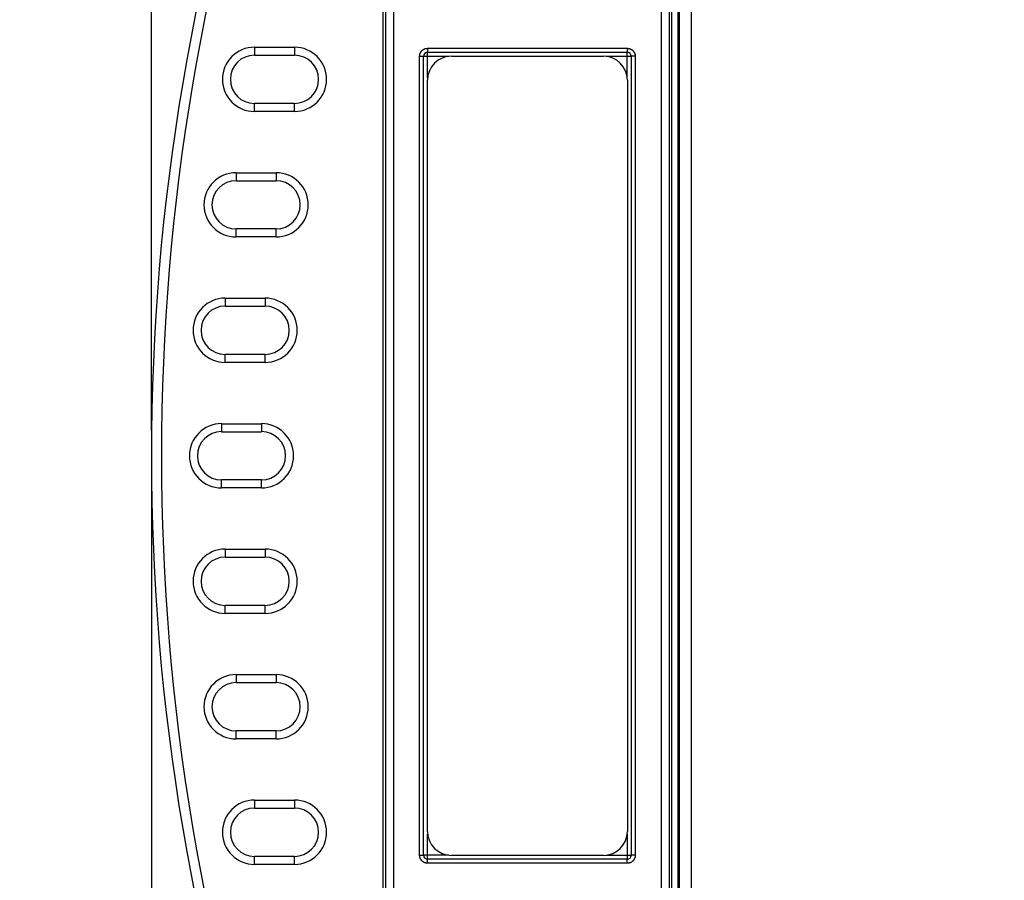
# Model space of a CAD drawing. Header units: inches. Extents: x 0 to 22, y 0 to 17.
# Tile 27 of 42: x 8 to 10.4, y 8.3 to 10.5. Entities that reach past the tile are written whole.
import ezdxf

# ---------------------------------------------------------------- set-up
doc = ezdxf.new("R2010")
doc.units = ezdxf.units.IN
doc.header["$LTSCALE"] = 1.21
doc.header["$MEASUREMENT"] = 0
doc.layers.get('0').update_dxf_attribs({"linetype": 'CONTINUOUS'})
doc.layers.add('DIMENSIONS', color=7, linetype='CONTINUOUS')
doc.styles.get("Standard").update_dxf_attribs({"font": 'txt', "width": 0.8})
doc.dimstyles.new('DIMSTYLE_1', dxfattribs={"dimtxt": 0.125, "dimasz": 0.18, "dimexe": 0.18, "dimexo": 0.0625, "dimgap": 0.09, "dimtad": 0, "dimtih": 1, "dimtoh": 1, "dimdec": 3, "dimzin": 4, "dimdsep": 46, "dimtxsty": 'STANDARD', "dimblk": '_FILLED', "dimblk1": '_FILLED', "dimblk2": '_FILLED', "dimcen": 0.09, "dimadec": 0, "dimazin": 0, "dimtp": 0.01, "dimtm": 0.01, "dimtfac": 1, "dimtdec": 3, "dimtofl": 0, "dimtmove": 0, "dimatfit": 3, "dimldrblk": '_FILLED', "dimfxl": 1, "dimtolj": 1, "dimtzin": 4, "dimarcsym": 0})

# ---------------------------------------------------------------- blocks, each defined once
blk = doc.blocks.new('_FILLED')
at = {"color": 0, "linetype": 'BYBLOCK'}
blk.add_solid([(0, 0), (-1, 0.174), (-1, -0.174)], dxfattribs=at)
blk = doc.blocks.new('*D1')
at = {"layer": 'DIMENSIONS', "color": 2, "linetype": 'CONTINUOUS'}
for p, q in [((8.3069, 9.3398), (8.3069, 5.6263)), ((9.4033, 7.3153), (9.4033, 5.6263)), ((8.3069, 5.7513), (7.8813, 5.7513)), ((9.4033, 5.7513), (9.7633, 5.7513))]:
    blk.add_line(p, q, dxfattribs=at)
at = {"layer": 'DIMENSIONS', "color": 2, "linetype": 'CONTINUOUS', "xscale": 0.18, "yscale": 0.18, "zscale": 0.18}
blk.add_blockref('_FILLED', (8.3069, 5.7513), dxfattribs=at)
at = {"layer": 'DIMENSIONS', "color": 2, "linetype": 'CONTINUOUS', "xscale": 0.18, "yscale": 0.18, "zscale": 0.18, "rotation": 180}
blk.add_blockref('_FILLED', (9.4033, 5.7513), dxfattribs=at)
at = {"layer": 'DIMENSIONS', "color": 2, "linetype": 'CONTINUOUS', "insert": (7.8188, 5.8138), "char_height": 0.125, "width": 1.325, "attachment_point": 3, "line_spacing_factor": 0.9}
blk.add_mtext('1.096{\\Ftxt.shx;\\W1.000000;\\H0.125000; }[27.85]', dxfattribs=at)
blk = doc.blocks.new('*D2')
at = {"layer": 'DIMENSIONS', "color": 2, "linetype": 'CONTINUOUS'}
for p, q in [((8.3069, 9.4648), (8.3069, 13.3933)), ((13.8435, 11.6722), (13.8435, 13.3933)), ((8.3069, 13.2683), (10.3002, 13.2683)), ((13.8435, 13.2683), (11.8502, 13.2683))]:
    blk.add_line(p, q, dxfattribs=at)
at = {"layer": 'DIMENSIONS', "color": 2, "linetype": 'CONTINUOUS', "xscale": 0.18, "yscale": 0.18, "zscale": 0.18, "rotation": 180}
blk.add_blockref('_FILLED', (8.3069, 13.2683), dxfattribs=at)
at = {"layer": 'DIMENSIONS', "color": 2, "linetype": 'CONTINUOUS', "xscale": 0.18, "yscale": 0.18, "zscale": 0.18}
blk.add_blockref('_FILLED', (13.8435, 13.2683), dxfattribs=at)
at = {"layer": 'DIMENSIONS', "color": 2, "linetype": 'CONTINUOUS', "insert": (11.0752, 13.3308), "char_height": 0.125, "width": 1.425, "attachment_point": 2, "line_spacing_factor": 0.9}
blk.add_mtext('5.537{\\Ftxt.shx;\\W1.000000;\\H0.125000; }[140.63]', dxfattribs=at)
blk = doc.blocks.new('*D3')
at = {"layer": 'DIMENSIONS', "color": 2, "linetype": 'CONTINUOUS'}
for p, q in [((9.363, 11.4266), (6.9561, 11.4266)), ((7.0811, 11.4266), (7.0811, 9.6793)), ((7.0811, 7.378), (7.0811, 9.4293)), ((9.3407, 7.378), (6.9561, 7.378))]:
    blk.add_line(p, q, dxfattribs=at)
at = {"layer": 'DIMENSIONS', "color": 2, "linetype": 'CONTINUOUS', "xscale": 0.18, "yscale": 0.18, "zscale": 0.18}
for p, rotation in [((7.0811, 11.4266), 90), ((7.0811, 7.378), 270)]:
    blk.add_blockref('_FILLED', p, dxfattribs=dict(at, rotation=rotation))
at = {"layer": 'DIMENSIONS', "color": 2, "linetype": 'CONTINUOUS', "insert": (7.0811, 9.6168), "char_height": 0.125, "width": 1.425, "attachment_point": 2, "line_spacing_factor": 0.9}
blk.add_mtext('4.049{\\Ftxt.shx;\\W1.000000;\\H0.125000; }[102.83]', dxfattribs=at)

msp = doc.modelspace()

# ---------------------------------------------------------------- linework, layer by layer
at = {"color": 7, "linetype": 'CONTINUOUS'}
for p, q in [((9.657, 11.4567), (9.657, 7.3478)), ((9.6254, 11.4121), (9.6254, 7.3924)), ((9.6255, 11.4127), (9.6255, 7.3918)), ((9.627, 11.4218), (9.627, 7.3828)), ((9.6246, 7.4667), (9.6246, 11.3378)), ((9.6252, 7.4669), (9.6252, 11.3376)), ((8.8922, 10.9453), (8.8922, 7.8593)), ((8.9122, 10.9453), (8.9122, 7.8593)), ((9.5829, 7.8593), (9.5829, 10.9453)), ((9.6029, 7.8593), (9.6029, 10.9453)), ((8.887, 8.0786), (8.887, 10.726)), ((9.608, 10.726), (9.608, 8.0786)), ((8.5647, 10.4246), (8.5647, 10.4046)), ((8.5647, 10.4246), (8.6647, 10.4246)), ((8.6647, 10.4246), (8.6647, 10.4046)), ((8.9979, 10.4219), (8.9979, 10.4119)), ((8.9979, 10.4219), (9.4972, 10.4219)), ((9.4972, 10.4219), (9.4972, 10.4119)), ((8.5647, 10.4046), (8.6647, 10.4046)), ((8.9779, 8.4026), (8.9779, 10.4019)), ((8.9779, 10.4019), (8.9879, 10.4019)), ((8.9879, 8.4026), (8.9879, 10.4019)), ((8.9879, 8.4026), (8.9879, 10.4019)), ((8.9879, 10.4019), (8.9879, 10.4019)), ((8.9879, 10.4019), (9.051, 10.4019)), ((8.9979, 10.3488), (8.9979, 10.4119)), ((8.9979, 10.4119), (9.4972, 10.4119)), ((8.9979, 10.4119), (9.4972, 10.4119)), ((9.0575, 10.4023), (9.4375, 10.4023)), ((9.4441, 10.4019), (9.5072, 10.4019)), ((9.4972, 10.4119), (9.4972, 10.4119)), ((9.4972, 10.3488), (9.4972, 10.4119)), ((9.5072, 10.4019), (9.5072, 8.4026)), ((9.5072, 10.4019), (9.5072, 8.4026)), ((9.5172, 10.4019), (9.5072, 10.4019)), ((9.5172, 10.4019), (9.5172, 8.4026)), ((8.9975, 8.4623), (8.9975, 10.3423)), ((9.4975, 10.3423), (9.4975, 8.4623)), ((8.5647, 10.2639), (8.5647, 10.2839)), ((8.6647, 10.2839), (8.5647, 10.2839)), ((8.6647, 10.2639), (8.6647, 10.2839)), ((8.6647, 10.2639), (8.5647, 10.2639)), ((8.5187, 10.1106), (8.5187, 10.0906)), ((8.5187, 10.1106), (8.6187, 10.1106)), ((8.6187, 10.1106), (8.6187, 10.0906)), ((8.5187, 10.0906), (8.6187, 10.0906)), ((8.5187, 9.9499), (8.5187, 9.9699)), ((8.6187, 9.9699), (8.5187, 9.9699)), ((8.6187, 9.9499), (8.6187, 9.9699)), ((8.6187, 9.9499), (8.5187, 9.9499)), ((8.4913, 9.7966), (8.4913, 9.7766)), ((8.4913, 9.7966), (8.5913, 9.7966)), ((8.5913, 9.7966), (8.5913, 9.7766)), ((8.4913, 9.7766), (8.5913, 9.7766)), ((8.4913, 9.6359), (8.4913, 9.6559)), ((8.5913, 9.6559), (8.4913, 9.6559)), ((8.5913, 9.6359), (8.4913, 9.6359)), ((8.5913, 9.6359), (8.5913, 9.6559)), ((8.4822, 9.4826), (8.4822, 9.4626)), ((8.4822, 9.4826), (8.5822, 9.4826)), ((8.4822, 9.4626), (8.5822, 9.4626)), ((8.5822, 9.4826), (8.5822, 9.4626)), ((8.4822, 9.3219), (8.4822, 9.3419)), ((8.5822, 9.3419), (8.4822, 9.3419)), ((8.5822, 9.3219), (8.5822, 9.3419)), ((8.5822, 9.3219), (8.4822, 9.3219)), ((8.4913, 9.1686), (8.4913, 9.1486)), ((8.4913, 9.1686), (8.5913, 9.1686)), ((8.5913, 9.1686), (8.5913, 9.1486)), ((8.4913, 9.1486), (8.5913, 9.1486)), ((8.4913, 9.0079), (8.4913, 9.0279)), ((8.5913, 9.0279), (8.4913, 9.0279)), ((8.5913, 9.0079), (8.5913, 9.0279)), ((8.5913, 9.0079), (8.4913, 9.0079)), ((8.5187, 8.8546), (8.5187, 8.8346)), ((8.5187, 8.8546), (8.6187, 8.8546)), ((8.6187, 8.8546), (8.6187, 8.8346)), ((8.5187, 8.8346), (8.6187, 8.8346)), ((8.5187, 8.6939), (8.5187, 8.7139)), ((8.6187, 8.7139), (8.5187, 8.7139)), ((8.6187, 8.6939), (8.6187, 8.7139)), ((8.6187, 8.6939), (8.5187, 8.6939)), ((8.5647, 8.5406), (8.5647, 8.5206)), ((8.5647, 8.5406), (8.6647, 8.5406)), ((8.6647, 8.5406), (8.6647, 8.5206)), ((8.5647, 8.5206), (8.6647, 8.5206)), ((8.9979, 8.3926), (8.9979, 8.4557)), ((9.4972, 8.4557), (9.4972, 8.3926)), ((8.5647, 8.3799), (8.5647, 8.3999)), ((8.6647, 8.3999), (8.5647, 8.3999)), ((8.6647, 8.3799), (8.6647, 8.3999)), ((8.9779, 8.4026), (8.9879, 8.4026)), ((9.051, 8.4026), (8.9879, 8.4026)), ((9.4375, 8.4023), (9.0575, 8.4023)), ((9.4441, 8.4026), (9.5072, 8.4026)), ((9.5072, 8.4026), (9.5072, 8.4026)), ((9.5172, 8.4026), (9.5072, 8.4026)), ((8.6647, 8.3799), (8.5647, 8.3799)), ((8.9979, 8.3826), (8.9979, 8.3926)), ((9.4972, 8.3926), (8.9979, 8.3926)), ((9.4972, 8.3926), (8.9979, 8.3926)), ((8.9979, 8.3926), (8.9979, 8.3926)), ((9.4972, 8.3826), (8.9979, 8.3826)), ((9.4972, 8.3826), (9.4972, 8.3926))]:
    msp.add_line(p, q, dxfattribs=at)
for centre, radius, start, end in [((13.9022, 9.4023), 5.5954, 160.7415, 199.2585), ((13.9022, 9.4023), 5.5704, 160.7415, 199.2585), ((8.5647, 10.3443), 0.0804, 90, 270), ((8.6647, 10.3443), 0.0804, 270, 90), ((8.5647, 10.3443), 0.0604, 90, 270), ((8.6647, 10.3443), 0.0604, 270, 90), ((8.9979, 10.4019), 0.01, 90.085, 179.915), ((8.9978, 10.402), 0.00997, 89.871, 180.115), ((9.0575, 10.3423), 0.06, 90, 180), ((9.4375, 10.3423), 0.06, 0, 90), ((9.4972, 10.4019), 0.01, 0.085, 89.915), ((9.4972, 10.402), 0.00997, 359.871, 90.115), ((8.5187, 10.0303), 0.0804, 90, 270), ((8.6187, 10.0303), 0.0804, 270, 90), ((8.5187, 10.0303), 0.0604, 90, 270), ((8.6187, 10.0303), 0.0604, 270, 90), ((8.4913, 9.7163), 0.0804, 90, 270), ((8.5913, 9.7163), 0.0804, 270, 90), ((8.4913, 9.7163), 0.0604, 90, 270), ((8.5913, 9.7163), 0.0604, 270, 90), ((8.4822, 9.4023), 0.0804, 90, 270), ((8.4822, 9.4023), 0.0604, 90, 270), ((8.5822, 9.4023), 0.0804, 270, 90), ((8.5822, 9.4023), 0.0604, 270, 90), ((8.4913, 9.0883), 0.0804, 90, 270), ((8.5913, 9.0883), 0.0804, 270, 90), ((8.4913, 9.0883), 0.0604, 90, 270), ((8.5913, 9.0883), 0.0604, 270, 90), ((8.5187, 8.7743), 0.0804, 90, 270), ((8.6187, 8.7743), 0.0804, 270, 90), ((8.5187, 8.7743), 0.0604, 90, 270), ((8.6187, 8.7743), 0.0604, 270, 90), ((8.5647, 8.4603), 0.0804, 90, 270), ((8.6647, 8.4603), 0.0804, 270, 90), ((8.5647, 8.4603), 0.0604, 90, 270), ((8.6647, 8.4603), 0.0604, 270, 90), ((9.0575, 8.4623), 0.06, 180, 270), ((9.4375, 8.4623), 0.06, 270, 360), ((8.9979, 8.4026), 0.01, 180.085, 269.915), ((8.9978, 8.4026), 0.00997, 179.871, 270.115), ((9.4972, 8.4026), 0.01, 270.085, 359.915), ((9.4972, 8.4026), 0.00997, 269.871, 0.115)]:
    msp.add_arc(centre, radius, start, end, dxfattribs=at)
for points, knots in [([(8.9779, 10.4019), (8.9779, 10.4023), (8.9779, 10.4029), (8.978, 10.4039), (8.9781, 10.4049), (8.9783, 10.4058), (8.9785, 10.4068), (8.9788, 10.4081), (8.9793, 10.4093), (8.9798, 10.4105), (8.9802, 10.4114), (8.9807, 10.4122), (8.9812, 10.413), (8.9818, 10.4138), (8.9826, 10.4149), (8.9835, 10.4158), (8.9844, 10.4168), (8.9852, 10.4174), (8.986, 10.418), (8.987, 10.4187), (8.9884, 10.4196), (8.9902, 10.4204), (8.9917, 10.421), (8.993, 10.4213), (8.994, 10.4215), (8.9949, 10.4217), (8.9959, 10.4218), (8.9969, 10.4219), (8.9975, 10.4219), (8.9979, 10.4219)], [0, 0, 0, 0, 0.031253, 0.062506, 0.093759, 0.125011, 0.156264, 0.187517, 0.250005, 0.281258, 0.312511, 0.343763, 0.375016, 0.406269, 0.437522, 0.500009, 0.531262, 0.562515, 0.593768, 0.625021, 0.687508, 0.749995, 0.812482, 0.843735, 0.874988, 0.906241, 0.937494, 0.968747, 1, 1, 1, 1]), ([(9.4972, 10.4219), (9.4975, 10.4219), (9.4982, 10.4219), (9.4992, 10.4218), (9.5001, 10.4217), (9.5011, 10.4215), (9.5021, 10.4213), (9.5033, 10.421), (9.5046, 10.4205), (9.5058, 10.42), (9.5066, 10.4196), (9.5075, 10.4191), (9.5083, 10.4186), (9.5091, 10.418), (9.5102, 10.4172), (9.5111, 10.4163), (9.512, 10.4154), (9.5127, 10.4146), (9.5133, 10.4138), (9.514, 10.4128), (9.5149, 10.4114), (9.5157, 10.4096), (9.5163, 10.4081), (9.5166, 10.4068), (9.5168, 10.4058), (9.517, 10.4049), (9.5171, 10.4039), (9.5172, 10.4029), (9.5172, 10.4023), (9.5172, 10.4019)], [0, 0, 0, 0, 0.031253, 0.062506, 0.093759, 0.125011, 0.156264, 0.187517, 0.250005, 0.281258, 0.312511, 0.343763, 0.375016, 0.406269, 0.437522, 0.500009, 0.531262, 0.562515, 0.593768, 0.625021, 0.687508, 0.749995, 0.812482, 0.843735, 0.874988, 0.906241, 0.937494, 0.968747, 1, 1, 1, 1]), ([(8.9979, 10.4119), (8.9979, 10.4119), (8.9979, 10.4119), (8.9979, 10.4119), (8.9979, 10.4119), (8.9979, 10.4119), (8.9979, 10.4119), (8.9979, 10.4119), (8.9979, 10.4119), (8.9979, 10.4119)], [0, 0, 0, 0, 0.118774, 0.22745, 0.341701, 0.470172, 0.605978, 0.73983, 1, 1, 1, 1]), ([(9.5072, 10.4019), (9.5072, 10.4019), (9.5072, 10.4019), (9.5072, 10.4019), (9.5072, 10.4019), (9.5072, 10.4019), (9.5072, 10.4019), (9.5072, 10.4019), (9.5072, 10.4019), (9.5072, 10.4019)], [0, 0, 0, 0, 0.118774, 0.22745, 0.341701, 0.470172, 0.605978, 0.73983, 1, 1, 1, 1]), ([(8.9979, 8.3826), (8.9975, 8.3826), (8.9969, 8.3826), (8.9959, 8.3827), (8.9949, 8.3828), (8.994, 8.383), (8.993, 8.3832), (8.9917, 8.3835), (8.9905, 8.384), (8.9893, 8.3845), (8.9884, 8.385), (8.9876, 8.3854), (8.9868, 8.386), (8.986, 8.3865), (8.9849, 8.3873), (8.984, 8.3882), (8.9831, 8.3892), (8.9824, 8.3899), (8.9818, 8.3907), (8.9811, 8.3918), (8.9802, 8.3932), (8.9794, 8.3949), (8.9788, 8.3965), (8.9785, 8.3977), (8.9783, 8.3987), (8.9781, 8.3997), (8.978, 8.4006), (8.9779, 8.4016), (8.9779, 8.4023), (8.9779, 8.4026)], [0, 0, 0, 0, 0.031253, 0.062506, 0.093759, 0.125011, 0.156264, 0.187517, 0.250005, 0.281258, 0.312511, 0.343763, 0.375016, 0.406269, 0.437522, 0.500009, 0.531262, 0.562515, 0.593768, 0.625021, 0.687508, 0.749995, 0.812482, 0.843735, 0.874988, 0.906241, 0.937494, 0.968747, 1, 1, 1, 1]), ([(8.9879, 8.4026), (8.9879, 8.4026), (8.9879, 8.4026), (8.9879, 8.4026), (8.9879, 8.4026), (8.9879, 8.4026), (8.9879, 8.4026), (8.9879, 8.4026), (8.9879, 8.4026), (8.9879, 8.4026)], [0, 0, 0, 0, 0.118774, 0.22745, 0.341701, 0.470172, 0.605978, 0.73983, 1, 1, 1, 1]), ([(9.5172, 8.4026), (9.5172, 8.4023), (9.5172, 8.4016), (9.5171, 8.4006), (9.517, 8.3997), (9.5168, 8.3987), (9.5166, 8.3977), (9.5163, 8.3965), (9.5158, 8.3952), (9.5153, 8.394), (9.5148, 8.3932), (9.5144, 8.3923), (9.5138, 8.3915), (9.5133, 8.3907), (9.5125, 8.3897), (9.5116, 8.3887), (9.5106, 8.3878), (9.5099, 8.3871), (9.5091, 8.3865), (9.5081, 8.3858), (9.5066, 8.3849), (9.5049, 8.3841), (9.5033, 8.3835), (9.5021, 8.3832), (9.5011, 8.383), (9.5001, 8.3828), (9.4992, 8.3827), (9.4982, 8.3826), (9.4975, 8.3826), (9.4972, 8.3826)], [0, 0, 0, 0, 0.031253, 0.062506, 0.093759, 0.125011, 0.156264, 0.187517, 0.250005, 0.281258, 0.312511, 0.343763, 0.375016, 0.406269, 0.437522, 0.500009, 0.531262, 0.562515, 0.593768, 0.625021, 0.687508, 0.749995, 0.812482, 0.843735, 0.874988, 0.906241, 0.937494, 0.968747, 1, 1, 1, 1]), ([(9.4972, 8.3926), (9.4972, 8.3926), (9.4972, 8.3926), (9.4972, 8.3926), (9.4972, 8.3926), (9.4972, 8.3926), (9.4972, 8.3926), (9.4972, 8.3926), (9.4972, 8.3926), (9.4972, 8.3926)], [0, 0, 0, 0, 0.118774, 0.22745, 0.341701, 0.470172, 0.605978, 0.73983, 1, 1, 1, 1])]:
    msp.add_open_spline(points, degree=3, knots=knots, dxfattribs=at)

# ---------------------------------------------------------------- dimensions: what is measured, and where the dimension line sits
at = {"layer": 'DIMENSIONS', "color": 2, "linetype": 'CONTINUOUS'}
for base, p1, p2, angle, picture, middle in [((8.3069, 13.2683), (13.8435, 11.6722), (8.3069, 9.4648), 180, '*D2', (10.9252, 13.2683)), ((7.0811, 7.378), (9.363, 11.4266), (9.3407, 7.378), 270, '*D3', (6.9311, 9.5543))]:
    dim = msp.add_linear_dim(base=base, p1=p1, p2=p2, angle=angle, dimstyle='DIMSTYLE_1', dxfattribs=at)
    dim.commit()
    dim.dimension.update_dxf_attribs({"geometry": picture, "text_midpoint": middle, "dimtype": 160})
dim = msp.add_linear_dim(base=(9.4033, 5.7513), p1=(8.3069, 9.3398), p2=(9.4033, 7.3153), dimstyle='DIMSTYLE_1', dxfattribs=at)
dim.commit()
dim.dimension.update_dxf_attribs({"geometry": '*D1', "text_midpoint": (6.8563, 5.7513), "dimtype": 160})

doc.saveas('drawing.dxf')
